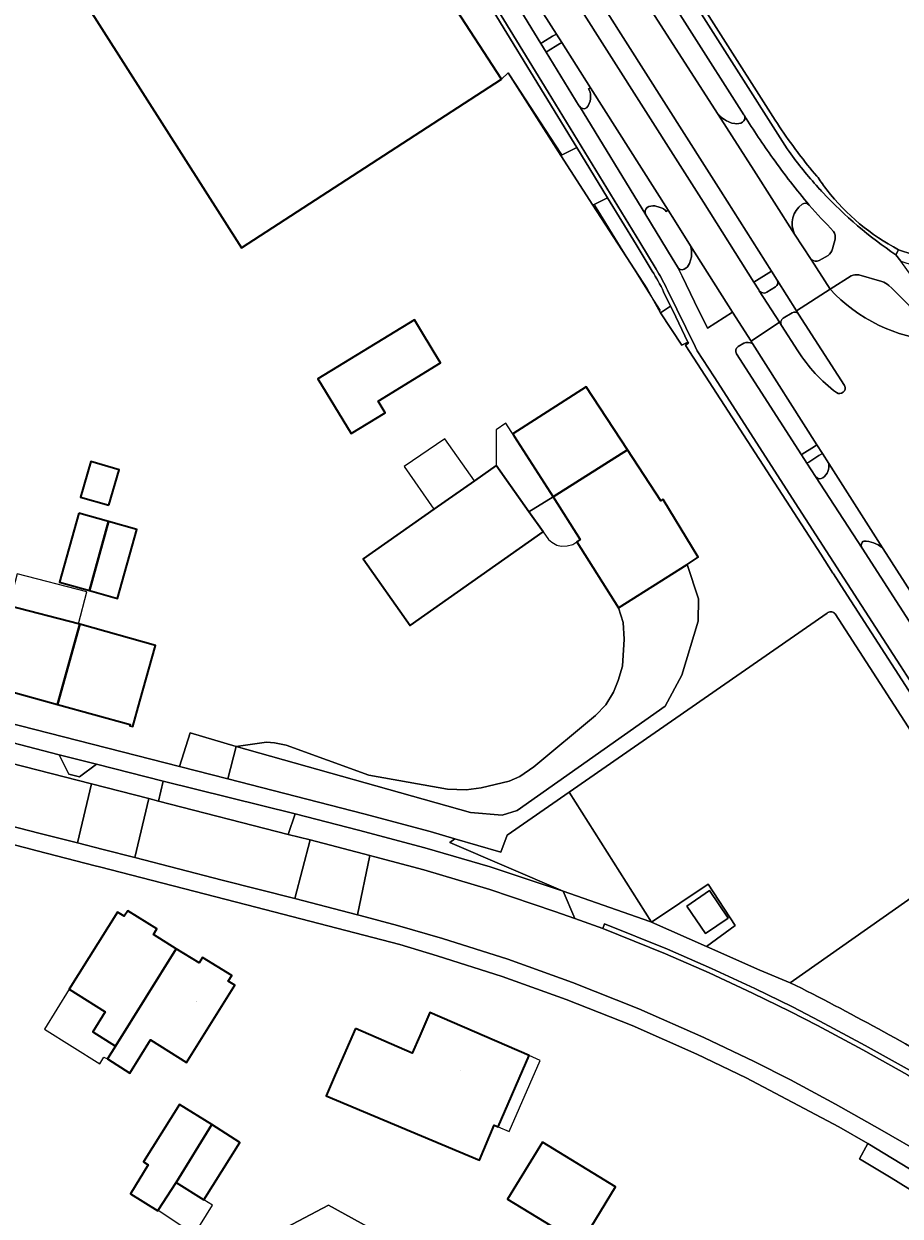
# Model space of a CAD drawing. Header units: metres. Extents: x 200176 to 205485, y 394066 to 399855.
# Tile 137 of 230: x 203900 to 203987, y 396697 to 396815. Entities that reach past the tile are written whole.
import ezdxf
from ezdxf.enums import TextEntityAlignment as Align

# ---------------------------------------------------------------- set-up
doc = ezdxf.new("R2010")
doc.units = ezdxf.units.M
doc.linetypes.add('IE-TERREINAFSCHEIDING', pattern=[10, 8, -2])
for name, color, linetype, lineweight in [('B-WE-GR-HAAG-GV', 90, 'Continuous', 13), ('B-WE-GW-TALUD_KRUIN-G', 90, 'Continuous', 18), ('B-WE-IE-TERREINAFSCHEIDING-G', 210, 'IE-TERREINAFSCHEIDING', 18), ('B-WE-IE-TERREINAFSCHEIDING_KUNSTMATIG_HEKWERK-G', 20, 'IE-TERREINAFSCHEIDING-KUNSTMATIG', 18), ('B-WE-IE-TERREINAFSCHEIDING_KUNSTMATIG_MUUR-G', 90, 'IE-TERREINAFSCHEIDING-KUNSTMATIG-DICHT', 18), ('B-WE-OG-BEBOUWING-GV', 7, 'Continuous', 35), ('B-WE-OG-BEBOUWING-T18', 10, 'Continuous', 18), ('B-WE-OG-BEBOUWING_LAGE TRAFO-GV', 7, 'Continuous', 18), ('B-WE-OG-BEBOUWING_LUIFEL-GV', 7, 'Continuous', 18), ('B-WE-OG-TERREIN_CULTUURSCHEIDING-GV', 7, 'Continuous', 18), ('B-WE-OG-TERREIN_ERF-GV', 7, 'Continuous', 18), ('B-WE-VH-GOOT-G', 170, 'Continuous', 18), ('B-WE-VH-ONVERHARD-GV', 252, 'Continuous', 18), ('B-WE-VH-VERHARDING_ASFALT-GV', 252, 'Continuous', 18), ('B-WE-VH-VERHARDING_BETON-GV', 252, 'Continuous', 18), ('B-WE-VH-VERHARDING_BETONSTRAATSTEEN-GV', 252, 'Continuous', 18), ('B-WE-VH-VERHARDING_STRAATBAKSTEEN-GV', 252, 'Continuous', 18), ('B-WE-VH-VERHARDING_TEGEL-GV', 252, 'Continuous', 18)]:
    doc.layers.add(name, color=color, linetype=linetype, lineweight=lineweight)
doc.styles.add('NLCS-ISO-M20-T18', font='NLCS-ISO.ttf', dxfattribs={"height": 0.036})
doc.linetypes.add('IE-TERREINAFSCHEIDING-KUNSTMATIG', pattern='A,4,[82,NLCS.shx,S=0.75,R=90,X=0,Y=0],4,-2', length=10)
doc.linetypes.add('IE-TERREINAFSCHEIDING-KUNSTMATIG-DICHT', pattern='A,8,-1,[82,NLCS.shx,S=0.75,R=90,X=0,Y=0],-1', length=10)

msp = doc.modelspace()

# ---------------------------------------------------------------- linework, layer by layer
at = {"layer": 'B-WE-GR-HAAG-GV', "flags": 128}
for points in [[(203907.522, 396741.722), (203903.853, 396742.661), (203904.785, 396740.728), (203905.836, 396740.474)], [(203939.868, 396731.294), (203946.368, 396729.352), (203952.795, 396727.179), (203954.755, 396726.48), (203953.606, 396729.165), (203946.41, 396731.57), (203939.97, 396733.472), (203933.394, 396735.222), (203927.144, 396736.832), (203926.47, 396734.793), (203928.615, 396734.239), (203934.522, 396732.712), (203935.019, 396732.583)]]:
    msp.add_lwpolyline(points, close=True, dxfattribs=at)
at = {"layer": 'B-WE-GW-TALUD_KRUIN-G', "flags": 128}
msp.add_lwpolyline([(203921.325, 396743.485), (203944.466, 396736.941), (203947.609, 396736.697), (203949.088, 396737.145), (203963.691, 396747.456), (203965.34, 396750.513), (203966.953, 396755.846), (203966.983, 396758.055), (203965.863, 396761.47)], dxfattribs=at)
at = {"layer": 'B-WE-IE-TERREINAFSCHEIDING-G', "flags": 128}
for points in [[(203948.257, 396809.933), (203948.876, 396808.983)], [(203948.876, 396808.983), (203952.834, 396802.908)], [(203952.834, 396802.908), (203953.453, 396801.958)], [(203956.708, 396796.972), (203957.033, 396796.444)], [(203957.033, 396796.444), (203959.262, 396792.826)], [(203959.262, 396792.826), (203959.587, 396792.298)], [(203959.587, 396792.298), (203961.998, 396788.383)], [(203961.998, 396788.383), (203963.204, 396786.545)]]:
    msp.add_lwpolyline(points, dxfattribs=at)
at = {"layer": 'B-WE-IE-TERREINAFSCHEIDING_KUNSTMATIG_HEKWERK-G', "flags": 128}
for points in [[(203948.182, 396810.04), (203947.535, 396809.392)], [(203948.182, 396810.04), (203953.392, 396801.865)], [(203953.392, 396801.865), (203956.551, 396796.954)], [(203978.79, 396799.687), (203978.683, 396799.812)], [(203956.551, 396796.954), (203961.911, 396788.679)], [(203963.228, 396786.316), (203961.911, 396788.679)]]:
    msp.add_lwpolyline(points, dxfattribs=at)
at = {"layer": 'B-WE-IE-TERREINAFSCHEIDING_KUNSTMATIG_MUUR-G', "flags": 128}
msp.add_lwpolyline([(203960.285, 396827.824), (203961.179, 396826.418), (203963.139, 396823.335), (203963.836, 396822.238), (203974.33, 396805.721), (203974.572, 396805.341)], dxfattribs=at)
at = {"layer": 'B-WE-IE-TERREINAFSCHEIDING_KUNSTMATIG_MUUR-G'}
for points in [[(203979.674, 396798.464, -0.0176384), (203978.79, 396799.687)], [(203986.751, 396792.555, -0.1075034), (203979.674, 396798.464)]]:
    msp.add_lwpolyline(points, format="xyb", dxfattribs=at)
at = {"layer": 'B-WE-OG-BEBOUWING-GV', "flags": 128}
for points in [[(203938.782, 396824.787), (203930.371, 396837.814), (203930.195, 396837.7), (203930.254, 396837.608), (203914.375, 396827.355), (203910.958, 396832.716), (203900.599, 396826.089), (203921.846, 396792.754), (203947.535, 396809.392), (203937.859, 396824.311), (203938.535, 396824.782), (203938.605, 396824.673)], [(203939.415, 396784.819), (203938.931, 396785.615), (203929.389, 396779.812), (203932.691, 396774.383), (203936.049, 396776.425), (203935.333, 396777.603), (203941.516, 396781.364), (203940.892, 396782.39)], [(203952.632, 396768.156), (203959.962, 396772.779), (203955.89, 396779.005), (203948.648, 396774.355), (203948.779, 396774.151)], [(203959.094, 396757.178), (203965.863, 396761.47), (203966.968, 396762.171), (203963.479, 396767.894), (203963.256, 396767.742), (203959.962, 396772.779), (203952.632, 396768.156), (203955.311, 396763.932), (203954.959, 396763.682)], [(203908.76, 396767.319), (203909.75, 396770.825), (203906.954, 396771.616), (203905.962, 396768.109)], [(203950.244, 396766.65), (203947.004, 396771.251), (203944.846, 396769.735), (203940.829, 396766.912), (203933.874, 396762.024), (203938.502, 396755.44), (203951.637, 396764.671)], [(203905.792, 396766.52), (203903.869, 396759.723), (203906.827, 396758.886), (203908.721, 396765.692)], [(203908.721, 396765.692), (203906.827, 396758.886), (203909.59, 396758.105), (203911.513, 396764.902)], [(203898.408, 396757.485), (203896.209, 396749.566), (203896.508, 396749.483), (203896.542, 396749.609), (203903.692, 396747.623), (203905.877, 396755.547), (203905.74, 396755.582), (203898.882, 396757.357)], [(203903.692, 396747.623), (203910.854, 396745.633), (203910.825, 396745.527), (203911.124, 396745.444), (203911.823, 396747.958), (203913.352, 396753.46), (203905.877, 396755.547)], [(203915.403, 396723.498), (203913.144, 396724.905), (203913.487, 396725.455), (203910.607, 396727.244), (203910.267, 396726.697), (203909.595, 396727.115), (203904.835, 396719.487), (203908.398, 396717.264), (203907.154, 396715.27), (203909.394, 396713.873)], [(203915.403, 396723.498), (203909.394, 396713.873), (203908.6, 396712.6), (203910.831, 396711.208), (203912.875, 396714.483), (203916.428, 396712.265), (203921.189, 396719.895), (203920.54, 396720.299), (203920.88, 396720.845), (203918.003, 396722.637), (203917.662, 396722.091)], [(203933.102, 396715.616), (203931.11, 396711.03), (203930.208, 396708.954), (203945.361, 396702.604), (203946.814, 396706.073), (203947.2, 396705.906), (203950.255, 396712.943), (203940.46, 396717.196), (203939.464, 396714.903), (203938.715, 396713.178)], [(203913.623, 396697.651), (203915.395, 396700.413), (203918.916, 396706.112), (203915.738, 396708.109), (203912.173, 396702.439), (203912.636, 396702.148), (203910.898, 396699.269), (203913.581, 396697.584)], [(203918.134, 396698.692), (203921.698, 396704.362), (203918.916, 396706.112), (203915.395, 396700.413)], [(203951.564, 396704.389), (203948.129, 396698.762), (203955.368, 396694.343), (203958.803, 396699.971)]]:
    msp.add_lwpolyline(points, close=True, dxfattribs=at)
at = {"layer": 'B-WE-OG-BEBOUWING_LAGE TRAFO-GV', "flags": 128}
msp.add_lwpolyline([(203965.82, 396727.704), (203967.66, 396724.989), (203969.919, 396726.521), (203968.079, 396729.235)], close=True, dxfattribs=at)
at = {"layer": 'B-WE-OG-BEBOUWING_LUIFEL-GV', "flags": 128}
for points in [[(203948.779, 396774.151), (203947.964, 396775.421), (203947.004, 396774.766), (203947.004, 396771.251), (203950.244, 396766.65), (203952.632, 396768.156)], [(203940.829, 396766.912), (203944.846, 396769.735), (203941.93, 396773.884), (203937.93, 396771.146)], [(203954.959, 396763.682), (203955.311, 396763.932), (203952.632, 396768.156), (203950.244, 396766.65), (203951.637, 396764.671), (203952.168, 396763.916), (203952.51, 396763.648), (203953.002, 396763.372), (203953.43, 396763.279), (203954.018, 396763.301), (203954.586, 396763.432)], [(203898.882, 396757.357), (203905.74, 396755.582), (203906.562, 396758.76), (203899.703, 396760.533)], [(203904.835, 396719.487), (203902.38, 396715.553), (203907.869, 396712.128), (203908.268, 396712.784), (203908.6, 396712.6), (203909.394, 396713.873), (203907.154, 396715.27), (203908.398, 396717.264)], [(203950.255, 396712.943), (203947.2, 396705.906), (203948.3, 396705.428), (203951.356, 396712.465)], [(203918.134, 396698.692), (203915.395, 396700.413), (203913.623, 396697.651), (203916.346, 396695.846), (203917.209, 396695.304), (203918.997, 396698.15)]]:
    msp.add_lwpolyline(points, close=True, dxfattribs=at)
at = {"layer": 'B-WE-OG-TERREIN_CULTUURSCHEIDING-GV', "flags": 128}
for points in [[(203982.068, 396789.974), (203979.989, 396788.658)], [(203985.098, 396789.423), (203982.815, 396790.073)]]:
    msp.add_lwpolyline(points, dxfattribs=at)
at = {"layer": 'B-WE-OG-TERREIN_CULTUURSCHEIDING-GV'}
for points in [[(203982.815, 396790.073, 0.151276), (203982.068, 396789.974)], [(203985.79, 396789.01, 0.1057661), (203985.098, 396789.423)], [(203989.812, 396784.55, 0.0518823), (203985.79, 396789.01)], [(203979.989, 396788.658, 0.1920232), (203990.49, 396783.576)]]:
    msp.add_lwpolyline(points, format="xyb", dxfattribs=at)
at = {"layer": 'B-WE-OG-TERREIN_ERF-GV', "flags": 128}
for points in [[(203927.125, 396842.368), (203924.881, 396842.595), (203927.494, 396838.663), (203930.371, 396837.814), (203938.782, 396824.787), (203938.605, 396824.673), (203938.535, 396824.782), (203937.859, 396824.311), (203947.535, 396809.392), (203948.182, 396810.04), (203953.392, 396801.865), (203954.958, 396802.657), (203954.434, 396803.515), (203944.006, 396820.599), (203936.95, 396832.143), (203933.373, 396837.775)], [(203990.411, 396744.852), (203981.379, 396758.875), (203980.304, 396760.544), (203980.264, 396760.606), (203979.058, 396762.472), (203965.749, 396783.071), (203965.71, 396783.132), (203965.804, 396783.189), (203966, 396783.307), (203965.937, 396783.436), (203965.338, 396783.111), (203963.228, 396786.316), (203961.911, 396788.679), (203956.551, 396796.954), (203953.392, 396801.865), (203948.182, 396810.04), (203947.535, 396809.392), (203921.846, 396792.754), (203900.599, 396826.089), (203910.958, 396832.716), (203914.375, 396827.355)], [(203963.836, 396822.238), (203974.33, 396805.721), (203974.572, 396805.341)], [(203978.683, 396799.812), (203978.79, 396799.687)], [(203986.751, 396792.555), (203988.141, 396792.071)], [(203900.54, 396733.457), (203881.608, 396738.332), (203861.156, 396743.623), (203843.886, 396747.975), (203833.166, 396750.664), (203829.386, 396751.633), (203818.935, 396754.406), (203810.899, 396756.595), (203804.669, 396758.38), (203804.249, 396757.316), (203804.186, 396757.157), (203797.814, 396743.416), (203796.219, 396744.14), (203795.499, 396742.512), (203794.583, 396740.278), (203789.732, 396730.514), (203770.67, 396737.093), (203775.351, 396766.573), (203775.337, 396767.023), (203766.389, 396769.771), (203744.541, 396776.05), (203724.637, 396781.77), (203713.313, 396784.996)], [(203887.117, 396748.816), (203915.74, 396741.487), (203916.79, 396744.82), (203921.325, 396743.485), (203920.492, 396740.27), (203933.93, 396736.829), (203940.497, 396735.079), (203942.919, 396734.363), (203947.448, 396733.025), (203948.085, 396734.716), (203954.22, 396738.972), (203979.683, 396756.639), (203979.774, 396756.702)], [(203980.473, 396756.572), (203992.794, 396737.525)], [(203989.317, 396698.814), (203986.007, 396700.875), (203982.901, 396702.732), (203983.715, 396704.24), (203980.84, 396705.883), (203971.708, 396710.733), (203966.831, 396713.073), (203960.418, 396715.899), (203953.905, 396718.486), (203947.586, 396720.751), (203941.189, 396722.785), (203937.472, 396723.904), (203922.36, 396727.825), (203907.829, 396731.577), (203907.405, 396731.686), (203901.654, 396733.17), (203900.54, 396733.457)]]:
    msp.add_lwpolyline(points, dxfattribs=at)
at = {"layer": 'B-WE-OG-TERREIN_ERF-GV'}
for points in [[(203974.572, 396805.341, 0.0149317), (203976.287, 396802.845)], [(203976.287, 396802.845, 0.0045035), (203976.871, 396802.061)], [(203976.871, 396802.061, 0.0140586), (203978.683, 396799.812)], [(203978.79, 396799.687, 0.0176384), (203979.674, 396798.464)], [(203979.674, 396798.464, 0.1075034), (203986.751, 396792.555)], [(203979.774, 396756.702, -0.4156732), (203980.473, 396756.572)]]:
    msp.add_lwpolyline(points, format="xyb", dxfattribs=at)
at = {"layer": 'B-WE-OG-TERREIN_ERF-GV', "flags": 128}
for points in [[(203938.931, 396785.615), (203939.415, 396784.819), (203940.892, 396782.39), (203941.516, 396781.364), (203935.333, 396777.603), (203936.049, 396776.425), (203932.691, 396774.383), (203929.389, 396779.812)], [(203921.325, 396743.485), (203924.322, 396743.895), (203925.114, 396743.846), (203926.259, 396743.601), (203934.411, 396740.626), (203942.185, 396739.251), (203944.052, 396739.182), (203945.534, 396739.376), (203948.281, 396740.038), (203949.345, 396740.494), (203950.719, 396741.453), (203956.806, 396746.548), (203957.845, 396747.598), (203958.591, 396748.853), (203959.06, 396749.992), (203959.483, 396751.415), (203959.654, 396754.091), (203959.532, 396755.727), (203959.094, 396757.178), (203954.959, 396763.682), (203955.311, 396763.932), (203952.632, 396768.156), (203948.779, 396774.151), (203948.648, 396774.355), (203955.89, 396779.005), (203959.962, 396772.779), (203963.256, 396767.742), (203963.479, 396767.894), (203966.968, 396762.171), (203965.863, 396761.47), (203966.983, 396758.055), (203966.953, 396755.846), (203965.34, 396750.513), (203963.691, 396747.456), (203949.088, 396737.145), (203947.609, 396736.697), (203944.466, 396736.941)], [(203908.76, 396767.319), (203905.962, 396768.109), (203906.954, 396771.616), (203909.75, 396770.825)], [(203947.004, 396771.251), (203950.244, 396766.65), (203951.637, 396764.671), (203938.502, 396755.44), (203933.874, 396762.024), (203940.829, 396766.912), (203944.846, 396769.735)], [(203906.827, 396758.886), (203903.869, 396759.723), (203905.792, 396766.52), (203908.721, 396765.692), (203911.513, 396764.902), (203909.59, 396758.105)], [(203921.325, 396743.485), (203944.466, 396736.941), (203947.609, 396736.697), (203949.088, 396737.145), (203963.691, 396747.456), (203965.34, 396750.513), (203966.953, 396755.846), (203966.983, 396758.055), (203965.863, 396761.47), (203959.094, 396757.178), (203959.532, 396755.727), (203959.654, 396754.091), (203959.483, 396751.415), (203959.06, 396749.992), (203958.591, 396748.853), (203957.845, 396747.598), (203956.806, 396746.548), (203950.719, 396741.453), (203949.345, 396740.494), (203948.281, 396740.038), (203945.534, 396739.376), (203944.052, 396739.182), (203942.185, 396739.251), (203934.411, 396740.626), (203926.259, 396743.601), (203925.114, 396743.846), (203924.322, 396743.895)], [(203903.692, 396747.623), (203896.542, 396749.609), (203896.508, 396749.483), (203896.209, 396749.566), (203898.408, 396757.485), (203898.882, 396757.357), (203905.74, 396755.582), (203905.877, 396755.547), (203913.352, 396753.46), (203911.823, 396747.958), (203911.124, 396745.444), (203910.825, 396745.527), (203910.854, 396745.633)], [(203916.79, 396744.82), (203915.74, 396741.487), (203920.492, 396740.27), (203921.325, 396743.485)], [(203909.394, 396713.873), (203907.154, 396715.27), (203908.398, 396717.264), (203904.835, 396719.487), (203909.595, 396727.115), (203910.267, 396726.697), (203910.607, 396727.244), (203913.487, 396725.455), (203913.144, 396724.905), (203915.403, 396723.498), (203917.662, 396722.091), (203918.003, 396722.637), (203920.88, 396720.845), (203920.54, 396720.299), (203921.189, 396719.895), (203916.428, 396712.265), (203912.875, 396714.483), (203910.831, 396711.208), (203908.6, 396712.6)], [(203931.11, 396711.03), (203933.102, 396715.616), (203938.715, 396713.178), (203939.464, 396714.903), (203940.46, 396717.196), (203950.255, 396712.943), (203947.2, 396705.906), (203946.814, 396706.073), (203945.361, 396702.604), (203930.208, 396708.954)], [(203915.395, 396700.413), (203913.623, 396697.651), (203913.581, 396697.584), (203910.898, 396699.269), (203912.636, 396702.148), (203912.173, 396702.439), (203915.738, 396708.109), (203918.916, 396706.112), (203921.698, 396704.362), (203918.134, 396698.692)], [(203955.368, 396694.343), (203948.129, 396698.762), (203951.564, 396704.389), (203958.803, 396699.971)], [(204012.49, 396685.226), (204013.114, 396686.384), (203983.715, 396704.24), (203982.901, 396702.732), (203986.007, 396700.875), (203989.317, 396698.814)], [(203930.452, 396698.168), (203912.744, 396688.805), (203910.126, 396690.521), (203909.23, 396691.109), (203907.868, 396675.42), (203901.598, 396664.92), (203907.912, 396661.461), (203932.273, 396644.252), (203935.233, 396642.349), (203935.597, 396642.932), (203936.531, 396644.571), (203935.723, 396645.098), (203937.597, 396647.972), (203938.233, 396647.558), (203959.025, 396684.045), (203947.707, 396688.647), (203945.097, 396690.087), (203946.997, 396688.937), (203945.699, 396686.792), (203943.372, 396688.2), (203944.66, 396690.328)], [(203912.744, 396688.805), (203930.452, 396698.168), (203944.66, 396690.328), (203944.671, 396690.345), (203945.097, 396690.087), (203947.707, 396688.647), (203959.025, 396684.045), (203938.233, 396647.558), (203940.782, 396645.896), (203938.908, 396643.021), (203936.531, 396644.571), (203935.597, 396642.932), (203935.233, 396642.349), (203932.273, 396644.252), (203907.912, 396661.461), (203901.598, 396664.92), (203907.868, 396675.42), (203909.23, 396691.109), (203910.126, 396690.521)]]:
    msp.add_lwpolyline(points, close=True, dxfattribs=at)
at = {"layer": 'B-WE-VH-GOOT-G', "flags": 128}
for points in [[(203933.373, 396837.775), (203936.95, 396832.143), (203944.006, 396820.599), (203954.434, 396803.515), (203954.958, 396802.657)], [(203954.958, 396802.657), (203958.006, 396797.668)], [(203958.006, 396797.668), (203960.814, 396793.073), (203962.417, 396790.45)], [(203963.543, 396788.384), (203964.218, 396786.989)]]:
    msp.add_lwpolyline(points, dxfattribs=at)
at = {"layer": 'B-WE-VH-GOOT-G'}
msp.add_lwpolyline([(203962.417, 396790.45, -0.0281527), (203963.543, 396788.384)], format="xyb", dxfattribs=at)
at = {"layer": 'B-WE-VH-ONVERHARD-GV', "flags": 128}
for points in [[(203907.522, 396741.722), (203903.853, 396742.661), (203904.785, 396740.728), (203905.836, 396740.474)], [(203934.522, 396732.712), (203935.019, 396732.583), (203939.868, 396731.294), (203946.368, 396729.352), (203952.795, 396727.179), (203954.755, 396726.48), (203953.606, 396729.165), (203946.41, 396731.57), (203939.97, 396733.472), (203933.394, 396735.222), (203927.144, 396736.832), (203926.47, 396734.793), (203928.615, 396734.239)]]:
    msp.add_lwpolyline(points, close=True, dxfattribs=at)
at = {"layer": 'B-WE-VH-VERHARDING_ASFALT-GV', "flags": 128}
for points in [[(203936.378, 396841.118), (203934.655, 396840.079), (203938.686, 396833.775), (203943.397, 396826.097), (203944.132, 396824.889), (203950.163, 396814.973), (203951.41, 396812.941), (203951.606, 396813.061), (203952.565, 396813.64), (203952.947, 396813.864), (203950.931, 396817.047), (203945.556, 396825.503), (203941.032, 396832.791), (203939.51, 396835.377), (203938.064, 396838.013)], [(203976.673, 396786.518), (203979.989, 396788.658), (203978.102, 396791.591), (203976.471, 396794.1), (203972.443, 396800.409), (203968.932, 396805.906), (203962.627, 396815.713), (203961.305, 396817.78), (203960.669, 396818.775), (203958.629, 396821.965), (203953.654, 396829.704), (203950.555, 396827.715), (203955.995, 396819.154), (203967.584, 396800.893), (203969.203, 396798.335), (203974.206, 396790.426), (203974.766, 396789.541)], [(203974.973, 396785.398), (203972.986, 396788.5), (203972.935, 396788.58), (203972.449, 396789.35), (203967.464, 396797.254), (203964.951, 396801.238), (203951.624, 396822.259), (203948.438, 396827.3), (203945.556, 396825.503), (203950.931, 396817.047), (203952.947, 396813.864), (203953.479, 396813.025), (203956.311, 396808.554), (203963.977, 396796.452), (203964.602, 396795.465), (203966.199, 396792.948), (203970.357, 396786.398), (203972.184, 396783.52)], [(203977.158, 396772.304), (203977.7, 396771.464), (203977.876, 396771.578), (203978.867, 396772.211), (203979.221, 396772.436), (203978.685, 396773.28), (203978.331, 396773.055), (203977.334, 396772.418)], [(203896.333, 396742.529), (203885.149, 396745.4), (203864.948, 396750.578), (203864.26, 396750.754), (203858.389, 396752.259), (203857.019, 396746.398), (203893.097, 396737.158), (203901.967, 396734.886), (203905.659, 396733.94), (203907.022, 396739.785)], [(203905.659, 396733.94), (203908.19, 396733.292), (203911.307, 396732.494), (203912.688, 396738.331), (203907.022, 396739.785)], [(203927.125, 396728.441), (203928.615, 396734.239), (203926.47, 396734.793), (203913.664, 396738.08), (203912.688, 396738.331), (203911.307, 396732.494), (203919.941, 396730.283)], [(203934.522, 396732.712), (203928.615, 396734.239), (203927.125, 396728.441), (203933.319, 396726.854)]]:
    msp.add_lwpolyline(points, close=True, dxfattribs=at)
for points in [[(203951.624, 396822.259), (203964.951, 396801.238), (203967.464, 396797.254), (203972.449, 396789.35), (203974.206, 396790.426), (203969.203, 396798.335), (203967.584, 396800.893), (203955.995, 396819.154)], [(203971.464, 396805.894), (203966.111, 396814.319), (203963.161, 396818.962), (203962.984, 396818.85), (203961.305, 396817.78), (203962.627, 396815.713), (203968.932, 396805.906)], [(203956.134, 396808.442), (203956.311, 396808.554), (203953.479, 396813.025), (203953.101, 396812.796), (203952.129, 396812.208), (203951.932, 396812.09), (203955.212, 396806.744), (203955.225, 396806.723)], [(203970.289, 396805.058), (203970.59, 396805.01)], [(203961.775, 396796.008), (203962.801, 396794.332), (203964.389, 396791.736), (203964.899, 396790.864)], [(203963.206, 396796.724), (203962.68, 396796.878)], [(203966.199, 396792.948), (203964.602, 396795.465), (203963.977, 396796.452), (203963.799, 396796.34)], [(203976.471, 396794.1), (203978.102, 396791.591)], [(203980.207, 396792.637), (203980.477, 396793.591)], [(203966.102, 396791.2), (203966.288, 396791.838)], [(203978.919, 396791.489), (203979.784, 396791.993)], [(203974.766, 396789.541), (203974.206, 396790.426), (203972.449, 396789.35), (203972.935, 396788.58), (203972.986, 396788.5)], [(203973.73, 396788.347), (203974.595, 396788.875)], [(203974.595, 396788.875), (203973.73, 396788.347)], [(203976.673, 396786.518), (203974.766, 396789.541)], [(203972.986, 396788.5), (203974.973, 396785.398), (203975.184, 396785.069)], [(203979.989, 396788.658), (203976.673, 396786.518), (203976.871, 396786.204), (203981.418, 396779.127)], [(203976.871, 396786.204), (203976.673, 396786.518)], [(203976.802, 396782.571), (203975.184, 396785.069), (203974.973, 396785.398), (203972.184, 396783.52), (203972.331, 396783.289), (203978.685, 396773.28), (203979.221, 396772.436), (203979.852, 396771.441), (203985.146, 396763.1), (203985.217, 396762.989), (203989.583, 396756.207), (203992.473, 396758.023), (203991.794, 396759.082)], [(203976.222, 396786.329), (203975.361, 396785.795)], [(203975.361, 396785.795), (203976.222, 396786.329)], [(203981.418, 396779.127), (203976.871, 396786.204)], [(203975.184, 396785.069), (203976.802, 396782.571)], [(203970.728, 396782.267), (203977.158, 396772.304), (203977.334, 396772.418), (203978.331, 396773.055), (203978.685, 396773.28), (203972.331, 396783.289)], [(203971.455, 396783.308), (203970.896, 396782.982)], [(203979.852, 396771.441), (203979.221, 396772.436), (203978.867, 396772.211), (203977.876, 396771.578), (203977.7, 396771.464), (203978.551, 396770.145)], [(203983.147, 396763.063), (203992.357, 396748.75), (203999.955, 396736.986)], [(204000.816, 396739.182), (203992.935, 396751), (203989.583, 396756.207), (203985.217, 396762.989), (203985.146, 396763.1)], [(203996.929, 396734.75), (203996.656, 396734.561), (203995.401, 396733.689), (203995.314, 396733.629), (203991.318, 396730.855), (203976.053, 396720.138)], [(203987.634, 396711.024), (203983.217, 396713.511), (203978.75, 396715.908), (203976.034, 396717.307), (203972.333, 396719.118), (203968.049, 396721.1), (203963.72, 396722.982), (203957.523, 396725.493), (203954.755, 396726.48), (203952.795, 396727.179), (203946.368, 396729.352), (203939.868, 396731.294), (203935.019, 396732.583), (203934.522, 396732.712), (203933.319, 396726.854), (203933.576, 396726.788), (203937.265, 396725.803), (203941.703, 396724.51), (203948.16, 396722.457), (203954.539, 396720.171), (203961.083, 396717.572), (203967.527, 396714.735), (203972.487, 396712.356), (203976.075, 396710.53), (203980.514, 396708.149), (203984.904, 396705.677), (203989.463, 396703.017)]]:
    msp.add_lwpolyline(points, dxfattribs=at)
at = {"layer": 'B-WE-VH-VERHARDING_ASFALT-GV'}
for points in [[(203955.932, 396806.562, 0.3084926), (203956.134, 396808.442)], [(203955.225, 396806.723, 0.4085213), (203955.932, 396806.562)], [(203968.932, 396805.906, 0.1129886), (203970.289, 396805.058)], [(203971.335, 396805.162, 0.3829868), (203971.522, 396805.802)], [(203971.522, 396805.802, 0.0662836), (203971.464, 396805.894)], [(203970.59, 396805.01, 0.1906114), (203971.335, 396805.162)], [(203977.209, 396797.044, 0.3606749), (203976.471, 396794.1)], [(203977.914, 396796.965, 0.3872983), (203977.209, 396797.044)], [(203961.917, 396796.721, 0.3817098), (203961.775, 396796.008)], [(203962.68, 396796.878, 0.1898232), (203961.917, 396796.721)], [(203963.799, 396796.34, 0.195526), (203963.206, 396796.724)], [(203980.33, 396794.353, -0.007149), (203977.914, 396796.965)], [(203980.477, 396793.591, 0.1902954), (203980.33, 396794.353)], [(203966.288, 396791.838, 0.0818865), (203966.199, 396792.948)], [(203979.784, 396791.993, 0.2091484), (203980.207, 396792.637)], [(203965.577, 396790.632, 0.178384), (203966.102, 396791.2)], [(203978.102, 396791.591, 0.2663436), (203978.919, 396791.489)], [(203964.899, 396790.864, 0.4068799), (203965.577, 396790.632)], [(203974.595, 396788.875, 0.4007007), (203974.766, 396789.541)], [(203974.766, 396789.541, -0.4007007), (203974.595, 396788.875)], [(203972.986, 396788.5, 0.375166), (203973.73, 396788.347)], [(203973.73, 396788.347, -0.375166), (203972.986, 396788.5)], [(203990.49, 396783.576, -0.1920232), (203979.989, 396788.658)], [(203975.361, 396785.795, 0.395326), (203975.184, 396785.069)], [(203975.184, 396785.069, -0.395326), (203975.361, 396785.795)], [(203976.871, 396786.204, 0.4112806), (203976.222, 396786.329)], [(203976.222, 396786.329, -0.4112806), (203976.871, 396786.204)], [(203970.896, 396782.982, 0.413815), (203970.728, 396782.267)], [(203972.331, 396783.289, 0.2122714), (203971.455, 396783.308)], [(203976.802, 396782.571, 0.0913029), (203980.607, 396778.446)], [(203980.607, 396778.446, -0.0913029), (203976.802, 396782.571)], [(203980.607, 396778.446, 0.7828552), (203981.418, 396779.127)], [(203981.418, 396779.127, -0.7828552), (203980.607, 396778.446)], [(203979.28, 396770.02, 0.280175), (203979.852, 396771.441)], [(203978.551, 396770.145, 0.4074243), (203979.28, 396770.02)], [(203983.306, 396763.774, 0.4178962), (203983.147, 396763.063)], [(203985.146, 396763.1, 0.167608), (203983.306, 396763.774)], [(203976.053, 396720.138, -0.0174243), (203993.292, 396710.708)]]:
    msp.add_lwpolyline(points, format="xyb", dxfattribs=at)
at = {"layer": 'B-WE-VH-VERHARDING_BETON-GV', "flags": 128}
for points in [[(203975.924, 396802.257), (203975.757, 396802.521), (203964.343, 396820.473), (203957.589, 396831.093), (203955.869, 396830.439), (203959.685, 396824.433), (203962.544, 396819.933), (203962.553, 396819.919), (203963.161, 396818.962), (203966.111, 396814.319), (203971.464, 396805.894)], [(203980.477, 396793.591), (203980.207, 396792.637)], [(203978.102, 396791.591), (203979.989, 396788.658), (203982.068, 396789.974)], [(203979.784, 396791.993), (203978.919, 396791.489)], [(203991.166, 396785.645), (203986.959, 396791.41), (203986.487, 396792.057)], [(203982.815, 396790.073), (203985.098, 396789.423)]]:
    msp.add_lwpolyline(points, dxfattribs=at)
at = {"layer": 'B-WE-VH-VERHARDING_BETON-GV'}
for points in [[(203971.464, 396805.894, -0.0662836), (203971.522, 396805.802)], [(203971.522, 396805.802, 0.0159882), (203974.327, 396801.605)], [(203978.802, 396798.706, -0.0271992), (203975.924, 396802.257)], [(203974.327, 396801.605, 0.018619), (203977.914, 396796.965)], [(203979.254, 396798.215, -0.0032197), (203978.802, 396798.706)], [(203986.487, 396792.057, -0.0569771), (203979.254, 396798.215)], [(203977.914, 396796.965, 0.007149), (203980.33, 396794.353)], [(203980.33, 396794.353, -0.1902954), (203980.477, 396793.591)], [(203980.207, 396792.637, -0.2091484), (203979.784, 396791.993)], [(203978.919, 396791.489, -0.2663436), (203978.102, 396791.591)], [(203982.068, 396789.974, -0.151276), (203982.815, 396790.073)], [(203985.098, 396789.423, -0.1057661), (203985.79, 396789.01)], [(203985.79, 396789.01, -0.0518823), (203989.812, 396784.55)]]:
    msp.add_lwpolyline(points, format="xyb", dxfattribs=at)
at = {"layer": 'B-WE-VH-VERHARDING_BETONSTRAATSTEEN-GV', "flags": 128}
for points in [[(203962.803, 396790.64), (203961.178, 396793.303), (203952.142, 396808.106), (203946.496, 396817.335), (203942.723, 396823.502), (203942.399, 396824.031), (203937.308, 396832.34), (203932.298, 396840.257), (203925.659, 396850.748), (203925.308, 396850.527), (203925.535, 396850.166), (203931.05, 396841.421), (203931.975, 396839.954)], [(203933.373, 396837.775), (203936.95, 396832.143), (203944.006, 396820.599), (203954.434, 396803.515), (203954.958, 396802.657), (203958.006, 396797.668), (203960.814, 396793.073), (203962.417, 396790.45)], [(203974.572, 396805.341), (203974.33, 396805.721), (203963.836, 396822.238)], [(203964.343, 396820.473), (203975.757, 396802.521), (203975.924, 396802.257)], [(203963.799, 396796.34), (203963.977, 396796.452), (203956.311, 396808.554), (203956.134, 396808.442)], [(203955.225, 396806.723), (203961.775, 396796.008)], [(203968.932, 396805.906), (203972.443, 396800.409), (203976.471, 396794.1)], [(203970.59, 396805.01), (203970.289, 396805.058)], [(203978.79, 396799.687), (203978.683, 396799.812)], [(203962.417, 396790.45), (203960.814, 396793.073), (203958.006, 396797.668), (203956.551, 396796.954), (203961.911, 396788.679), (203963.228, 396786.316)], [(203962.68, 396796.878), (203963.206, 396796.724)], [(203964.899, 396790.864), (203965.363, 396789.939), (203966.604, 396787.391), (203967.859, 396784.812), (203970.357, 396786.398), (203966.199, 396792.948)], [(203986.487, 396792.057), (203986.751, 396792.555)], [(203966.288, 396791.838), (203966.102, 396791.2)], [(203997.018, 396735.762), (203986.921, 396751.433), (203979.591, 396762.81), (203976.895, 396766.996), (203968.519, 396779.982), (203966.852, 396782.568), (203966.642, 396782.996), (203963.927, 396788.544), (203963.797, 396788.81)], [(203963.228, 396786.316), (203964.218, 396786.989), (203963.543, 396788.384)], [(203963.543, 396788.384), (203964.218, 396786.989), (203964.437, 396786.536), (203965.937, 396783.436), (203966, 396783.307), (203965.804, 396783.189), (203965.71, 396783.132), (203965.749, 396783.071), (203979.058, 396762.472), (203980.264, 396760.606), (203980.304, 396760.544), (203981.379, 396758.875), (203990.411, 396744.852), (203996.452, 396735.473), (203996.929, 396734.75), (203997.022, 396734.609)], [(203985.146, 396763.1), (203979.852, 396771.441)], [(203978.551, 396770.145), (203982.226, 396764.483), (203983.147, 396763.063)], [(203979.774, 396756.702), (203979.683, 396756.639), (203954.22, 396738.972), (203962.346, 396726.121), (203967.929, 396729.857), (203970.613, 396725.8), (203967.784, 396723.713), (203973.028, 396721.39), (203976.053, 396720.138)], [(203976.053, 396720.138), (203991.318, 396730.855), (203995.314, 396733.629), (203992.794, 396737.525), (203980.473, 396756.572)], [(203976.053, 396720.138), (203973.028, 396721.39), (203967.784, 396723.713), (203962.346, 396726.121), (203962.176, 396726.197), (203953.606, 396729.165), (203954.755, 396726.48), (203957.523, 396725.493), (203957.706, 396725.959), (203963.914, 396723.443), (203968.254, 396721.556), (203972.553, 396719.567), (203976.258, 396717.754), (203978.983, 396716.351), (203983.458, 396713.949), (203987.882, 396711.458), (203994.187, 396707.794), (204018.81, 396693.358), (204018.557, 396692.927), (204018.92, 396692.714), (204020.203, 396692.015), (204020.262, 396692.111), (204021.345, 396694.071), (204021.363, 396694.103)]]:
    msp.add_lwpolyline(points, dxfattribs=at)
for points in [[(203953.479, 396813.025), (203952.947, 396813.864), (203952.565, 396813.64), (203951.606, 396813.061), (203951.41, 396812.941), (203951.932, 396812.09), (203952.129, 396812.208), (203953.101, 396812.796)], [(203954.958, 396802.657), (203953.392, 396801.865), (203956.551, 396796.954), (203958.006, 396797.668)], [(204000.29, 396794.748), (203999.782, 396795.548), (203996.316, 396793.521), (203993.566, 396792.515), (203991.04, 396792.132), (203988.141, 396792.071), (203986.751, 396792.555), (203986.487, 396792.057), (203986.959, 396791.41), (203987.556, 396791.229), (203988.176, 396791.079), (203988.804, 396790.967), (203989.437, 396790.89), (203990.074, 396790.852), (203990.712, 396790.85), (203990.718, 396790.85), (203991.348, 396790.885), (203991.982, 396790.958), (203992.61, 396791.068), (203993.231, 396791.214), (203993.842, 396791.396), (203994.442, 396791.613)], [(203914.116, 396740.033), (203907.522, 396741.722), (203905.836, 396740.474), (203904.785, 396740.728), (203903.853, 396742.661), (203896.863, 396744.451), (203896.333, 396742.529), (203907.022, 396739.785), (203912.688, 396738.331), (203913.664, 396738.08)], [(203962.346, 396726.121), (203967.784, 396723.713), (203970.613, 396725.8), (203967.929, 396729.857)], [(203965.82, 396727.704), (203968.079, 396729.235), (203969.919, 396726.521), (203967.66, 396724.989)], [(203957.523, 396725.493), (203963.72, 396722.982), (203968.049, 396721.1), (203972.333, 396719.118), (203976.034, 396717.307), (203978.75, 396715.908), (203983.217, 396713.511), (203987.634, 396711.024), (203993.935, 396707.362), (204018.557, 396692.927), (204018.81, 396693.358), (203994.187, 396707.794), (203987.882, 396711.458), (203983.458, 396713.949), (203978.983, 396716.351), (203976.258, 396717.754), (203972.553, 396719.567), (203968.254, 396721.556), (203963.914, 396723.443), (203957.706, 396725.959)]]:
    msp.add_lwpolyline(points, close=True, dxfattribs=at)
at = {"layer": 'B-WE-VH-VERHARDING_BETONSTRAATSTEEN-GV'}
for points in [[(203956.134, 396808.442, -0.3084926), (203955.932, 396806.562)], [(203955.932, 396806.562, -0.4085213), (203955.225, 396806.723)], [(203970.289, 396805.058, -0.1129886), (203968.932, 396805.906)], [(203971.522, 396805.802, -0.3829868), (203971.335, 396805.162)], [(203974.327, 396801.605, -0.0159882), (203971.522, 396805.802)], [(203976.287, 396802.845, -0.0149317), (203974.572, 396805.341)], [(203971.335, 396805.162, -0.1906114), (203970.59, 396805.01)], [(203975.924, 396802.257, 0.0271992), (203978.802, 396798.706)], [(203976.871, 396802.061, -0.0045035), (203976.287, 396802.845)], [(203978.683, 396799.812, -0.0140586), (203976.871, 396802.061)], [(203977.914, 396796.965, -0.018619), (203974.327, 396801.605)], [(203979.674, 396798.464, -0.0176384), (203978.79, 396799.687)], [(203978.802, 396798.706, 0.0032197), (203979.254, 396798.215)], [(203979.254, 396798.215, 0.0569771), (203986.487, 396792.057)], [(203986.751, 396792.555, -0.1075034), (203979.674, 396798.464)], [(203976.471, 396794.1, -0.3606749), (203977.209, 396797.044)], [(203977.209, 396797.044, -0.3872983), (203977.914, 396796.965)], [(203961.775, 396796.008, -0.3817098), (203961.917, 396796.721)], [(203961.917, 396796.721, -0.1898232), (203962.68, 396796.878)], [(203963.206, 396796.724, -0.195526), (203963.799, 396796.34)], [(203966.199, 396792.948, -0.0818865), (203966.288, 396791.838)], [(203966.102, 396791.2, -0.178384), (203965.577, 396790.632)], [(203963.543, 396788.384, 0.0281527), (203962.417, 396790.45)], [(203962.417, 396790.45, -0.0281527), (203963.543, 396788.384)], [(203963.797, 396788.81, 0.018472), (203962.803, 396790.64)], [(203965.577, 396790.632, -0.4068799), (203964.899, 396790.864)], [(203979.852, 396771.441, -0.280175), (203979.28, 396770.02)], [(203979.28, 396770.02, -0.4074243), (203978.551, 396770.145)], [(203983.147, 396763.063, -0.4178962), (203983.306, 396763.774)], [(203983.306, 396763.774, -0.167608), (203985.146, 396763.1)], [(203980.473, 396756.572, 0.4156732), (203979.774, 396756.702)], [(203993.292, 396710.708, 0.0174243), (203976.053, 396720.138)]]:
    msp.add_lwpolyline(points, format="xyb", dxfattribs=at)
at = {"layer": 'B-WE-VH-VERHARDING_STRAATBAKSTEEN-GV', "flags": 128}
msp.add_lwpolyline([(203964.218, 396786.989), (203963.228, 396786.316), (203965.338, 396783.111), (203965.937, 396783.436), (203964.437, 396786.536)], close=True, dxfattribs=at)
at = {"layer": 'B-WE-VH-VERHARDING_TEGEL-GV', "flags": 128}
for points in [[(203972.331, 396783.289), (203972.184, 396783.52), (203970.357, 396786.398), (203967.859, 396784.812), (203966.604, 396787.391), (203965.363, 396789.939), (203964.899, 396790.864), (203964.389, 396791.736), (203962.801, 396794.332), (203961.775, 396796.008), (203955.225, 396806.723), (203955.212, 396806.744), (203951.932, 396812.09), (203951.41, 396812.941), (203950.163, 396814.973), (203944.132, 396824.889), (203942.399, 396824.031), (203942.723, 396823.502), (203946.496, 396817.335), (203952.142, 396808.106), (203961.178, 396793.303), (203962.803, 396790.64)], [(203963.797, 396788.81), (203963.927, 396788.544), (203966.642, 396782.996), (203966.852, 396782.568), (203968.519, 396779.982), (203976.895, 396766.996), (203979.591, 396762.81), (203986.921, 396751.433), (203997.018, 396735.762)], [(203970.896, 396782.982), (203971.455, 396783.308)], [(204004.395, 396730.458), (203999.955, 396736.986), (203992.357, 396748.75), (203983.147, 396763.063), (203982.226, 396764.483), (203978.551, 396770.145), (203977.7, 396771.464), (203977.158, 396772.304), (203970.728, 396782.267)], [(203908.19, 396733.292), (203905.659, 396733.94), (203901.967, 396734.886), (203893.097, 396737.158), (203857.019, 396746.398), (203851.654, 396747.772), (203850.306, 396748.117), (203843.919, 396749.753), (203842.955, 396750), (203840.97, 396750.485), (203834.991, 396751.948), (203833.951, 396752.202), (203833.728, 396752.256), (203831.602, 396752.776), (203828.224, 396753.783), (203819.397, 396756.125), (203811.378, 396758.309), (203798.777, 396761.92), (203783.812, 396766.407)], [(203896.863, 396744.451), (203903.853, 396742.661), (203907.522, 396741.722), (203914.116, 396740.033), (203927.144, 396736.832), (203933.394, 396735.222), (203939.97, 396733.472), (203946.41, 396731.57), (203953.606, 396729.165), (203942.44, 396733.975), (203942.919, 396734.363), (203940.497, 396735.079), (203933.93, 396736.829), (203920.492, 396740.27), (203915.74, 396741.487), (203887.117, 396748.816)], [(203881.608, 396738.332), (203900.54, 396733.457), (203901.654, 396733.17), (203907.405, 396731.686), (203907.829, 396731.577), (203922.36, 396727.825), (203937.472, 396723.904), (203941.189, 396722.785), (203947.586, 396720.751), (203953.905, 396718.486), (203960.418, 396715.899), (203966.831, 396713.073), (203971.708, 396710.733), (203980.84, 396705.883), (203983.715, 396704.24), (204013.114, 396686.384)], [(204013.637, 396686.122), (204014.798, 396688.107), (204009.273, 396691.339), (203989.463, 396703.017), (203984.904, 396705.677), (203980.514, 396708.149), (203976.075, 396710.53), (203972.487, 396712.356), (203967.527, 396714.735), (203961.083, 396717.572), (203954.539, 396720.171), (203948.16, 396722.457), (203941.703, 396724.51), (203937.265, 396725.803), (203933.576, 396726.788), (203933.319, 396726.854), (203927.125, 396728.441), (203919.941, 396730.283), (203911.307, 396732.494), (203908.19, 396733.292)]]:
    msp.add_lwpolyline(points, dxfattribs=at)
at = {"layer": 'B-WE-VH-VERHARDING_TEGEL-GV'}
for points in [[(203962.803, 396790.64, -0.018472), (203963.797, 396788.81)], [(203970.728, 396782.267, -0.413815), (203970.896, 396782.982)], [(203971.455, 396783.308, -0.2122714), (203972.331, 396783.289)]]:
    msp.add_lwpolyline(points, format="xyb", dxfattribs=at)
at = {"layer": 'B-WE-VH-VERHARDING_TEGEL-GV', "flags": 128}
for points in [[(203914.116, 396740.033), (203913.664, 396738.08), (203926.47, 396734.793), (203927.144, 396736.832)], [(203953.606, 396729.165), (203962.176, 396726.197), (203962.346, 396726.121), (203954.22, 396738.972), (203948.085, 396734.716), (203947.448, 396733.025), (203942.919, 396734.363), (203942.44, 396733.975)]]:
    msp.add_lwpolyline(points, close=True, dxfattribs=at)

# ---------------------------------------------------------------- texts
at = {"layer": 'B-WE-OG-BEBOUWING-T18', "style": 'NLCS-ISO-M20-T18'}
for s, rotation, p in [('8', 33.2, (203955.447, 396772.375)), ('10', 31.4, (203961.098, 396764.116)), ('4', 344.5, (203900.969, 396752.531)), ('2', 344.4, (203908.232, 396750.513)), ('1c', 328.1, (203909.88, 396722.987)), ('1b', 328.1, (203917.41, 396718.294)), ('1a', 336.5, (203943.513, 396711.51))]:
    msp.add_text(s, height=0.036, rotation=rotation, dxfattribs=at).set_placement(p, align=Align.MIDDLE)

doc.saveas('drawing.dxf')
